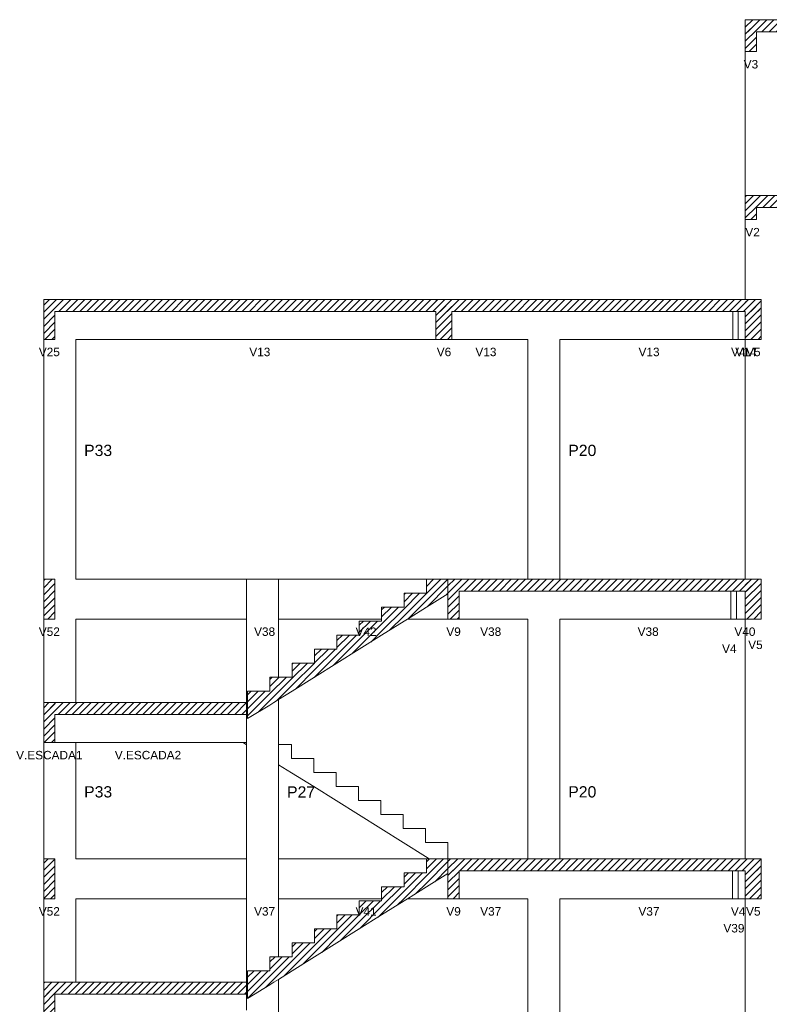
# Model space of a CAD drawing. Header units: millimetres. Extents: x 10 to 1250, y -62 to 528.
# Tile 176 of 256: x 59 to 68, y 275 to 287. Entities that reach past the tile are written whole.
import ezdxf

# ---------------------------------------------------------------- set-up
doc = ezdxf.new("R2010")
doc.units = ezdxf.units.MM
doc.header["$LTSCALE"] = 0.05
for name, color, linetype, lineweight in [('FO-Cotas', 5, 'Continuous', 5), ('FO-Níveis', 9, 'Continuous', 5), ('FO-Pilares pré-moldados', 3, 'Continuous', 20), ('FO-Seção das fundações', 9, 'Continuous', 5), ('FO-Títulos', 7, 'Continuous', 5)]:
    doc.layers.add(name, color=color, linetype=linetype, lineweight=lineweight)
doc.styles.add('Arial', font='arial.ttf')
pattern_1 = [(45, (-127.84726, -34.92108), (-0.08838835, 0.08838835), [])]

# ---------------------------------------------------------------- blocks, each defined once
blk = doc.blocks.new('BBBBB')
at = {"layer": 'FO-Níveis', "linetype": 'Continuous'}
h = blk.add_hatch(dxfattribs=at)
h.set_pattern_fill('ANSI31', color=256, style=0)
h.set_pattern_definition(pattern_1)
h.paths.add_polyline_path([(-12.2751, 46.2821), (-7.6527, 46.2821), (-7.6527, 46.5821), (-12.2751, 46.5821), (-12.2751, 46.2821)])
h = blk.add_hatch(dxfattribs=at)
h.set_pattern_fill('ANSI31', color=256, style=0)
h.set_pattern_definition(pattern_1)
h.paths.add_polyline_path([(-12.2751, 45.7821), (-11.9951, 45.7821), (-11.9951, 46.5821), (-12.2751, 46.5821), (-12.2751, 45.7821)])
h = blk.add_hatch(dxfattribs=at)
h.set_pattern_fill('ANSI31', color=256, style=0)
h.set_pattern_definition(pattern_1)
h.paths.add_polyline_path([(-12.2751, 41.8821), (-7.6517, 41.8821), (-7.6517, 42.1821), (-12.2751, 42.1821), (-12.2751, 41.8821)])
h = blk.add_hatch(dxfattribs=at)
h.set_pattern_fill('ANSI31', color=256, style=0)
h.set_pattern_definition(pattern_1)
h.paths.add_polyline_path([(-12.2751, 41.5821), (-11.9951, 41.5821), (-11.9951, 42.1821), (-12.2751, 42.1821), (-12.2751, 41.5821)])
h = blk.add_hatch(dxfattribs=at)
h.set_pattern_fill('ANSI31', color=256, style=0)
h.set_pattern_definition(pattern_1)
h.paths.add_polyline_path([(-29.8389, 39.2821), (-19.6191, 39.2821), (-19.6191, 39.5821), (-29.8389, 39.5821), (-29.8389, 39.2821)])
h = blk.add_hatch(dxfattribs=at)
h.set_pattern_fill('ANSI31', color=256, style=0)
h.set_pattern_definition(pattern_1)
h.paths.add_polyline_path([(-29.8385, 38.5821), (-29.5585, 38.5821), (-29.5585, 39.5821), (-29.8385, 39.5821), (-29.8385, 38.5821)])
h = blk.add_hatch(dxfattribs=at)
h.set_pattern_fill('ANSI31', color=256, style=0)
h.set_pattern_definition(pattern_1)
h.paths.add_polyline_path([(-20.0191, 39.2821), (-11.8751, 39.2821), (-11.8751, 39.5821), (-20.0191, 39.5821), (-20.0191, 39.2821)])
h = blk.add_hatch(dxfattribs=at)
h.set_pattern_fill('ANSI31', color=256, style=0)
h.set_pattern_definition(pattern_1)
h.paths.add_polyline_path([(-20.0191, 38.5821), (-19.6191, 38.5821), (-19.6191, 39.5821), (-20.0191, 39.5821), (-20.0191, 38.5821)])
h = blk.add_hatch(dxfattribs=at)
h.set_pattern_fill('ANSI31', color=256, style=0)
h.set_pattern_definition(pattern_1)
h.paths.add_polyline_path([(-12.2751, 38.5821), (-11.8751, 38.5821), (-11.8751, 39.5821), (-12.2751, 39.5821), (-12.2751, 38.5821)])
h = blk.add_hatch(dxfattribs=at)
h.set_pattern_fill('ANSI31', color=256, style=0)
h.set_pattern_definition(pattern_1)
h.paths.add_polyline_path([(-29.8385, 31.5821), (-29.5585, 31.5821), (-29.5585, 32.5821), (-29.8385, 32.5821), (-29.8385, 31.5821)])
h = blk.add_hatch(dxfattribs=at)
h.set_pattern_fill('ANSI31', color=256, style=0)
h.set_pattern_definition(pattern_1)
h.paths.add_polyline_path([(-19.7191, 32.2158), (-20.2591, 31.8783), (-20.2591, 32.5821), (-19.7191, 32.5821), (-19.7191, 32.2158)])
h = blk.add_hatch(dxfattribs=at)
h.set_pattern_fill('ANSI31', color=256, style=0)
h.set_pattern_definition(pattern_1)
h.paths.add_polyline_path([(-19.7191, 32.2821), (-11.8751, 32.2821), (-11.8751, 32.5821), (-19.7191, 32.5821), (-19.7191, 32.2821)])
h = blk.add_hatch(dxfattribs=at)
h.set_pattern_fill('ANSI31', color=256, style=0)
h.set_pattern_definition(pattern_1)
h.paths.add_polyline_path([(-19.7191, 31.5821), (-19.4391, 31.5821), (-19.4391, 32.5821), (-19.7191, 32.5821), (-19.7191, 31.5821)])
h = blk.add_hatch(dxfattribs=at)
h.set_pattern_fill('ANSI31', color=256, style=0)
h.set_pattern_definition(pattern_1)
h.paths.add_polyline_path([(-12.2751, 31.5821), (-11.8751, 31.5821), (-11.8751, 32.5821), (-12.2751, 32.5821), (-12.2751, 31.5821)])
h = blk.add_hatch(dxfattribs=at)
h.set_pattern_fill('ANSI31', color=256, style=0)
h.set_pattern_definition(pattern_1)
h.paths.add_polyline_path([(-20.2591, 31.8783), (-20.8191, 31.5283), (-20.8191, 32.2321), (-20.2591, 32.2321), (-20.2591, 31.8783)])
h = blk.add_hatch(dxfattribs=at)
h.set_pattern_fill('ANSI31', color=256, style=0)
h.set_pattern_definition(pattern_1)
h.paths.add_polyline_path([(-20.8191, 31.5283), (-21.3791, 31.1783), (-21.3791, 31.8821), (-20.8191, 31.8821), (-20.8191, 31.5283)])
h = blk.add_hatch(dxfattribs=at)
h.set_pattern_fill('ANSI31', color=256, style=0)
h.set_pattern_definition(pattern_1)
h.paths.add_polyline_path([(-21.3791, 31.1783), (-21.9391, 30.8283), (-21.9391, 31.5321), (-21.3791, 31.5321), (-21.3791, 31.1783)])
h = blk.add_hatch(dxfattribs=at)
h.set_pattern_fill('ANSI31', color=256, style=0)
h.set_pattern_definition(pattern_1)
h.paths.add_polyline_path([(-21.9391, 30.8283), (-22.4991, 30.4783), (-22.4991, 31.1821), (-21.9391, 31.1821), (-21.9391, 30.8283)])
h = blk.add_hatch(dxfattribs=at)
h.set_pattern_fill('ANSI31', color=256, style=0)
h.set_pattern_definition(pattern_1)
h.paths.add_polyline_path([(-22.4991, 30.4783), (-23.0591, 30.1283), (-23.0591, 30.8321), (-22.4991, 30.8321), (-22.4991, 30.4783)])
h = blk.add_hatch(dxfattribs=at)
h.set_pattern_fill('ANSI31', color=256, style=0)
h.set_pattern_definition(pattern_1)
h.paths.add_polyline_path([(-23.0591, 30.1283), (-23.6191, 29.7783), (-23.6191, 30.4821), (-23.0591, 30.4821), (-23.0591, 30.1283)])
h = blk.add_hatch(dxfattribs=at)
h.set_pattern_fill('ANSI31', color=256, style=0)
h.set_pattern_definition(pattern_1)
h.paths.add_polyline_path([(-23.6191, 29.7783), (-24.1791, 29.4283), (-24.1791, 30.1321), (-23.6191, 30.1321), (-23.6191, 29.7783)])
h = blk.add_hatch(dxfattribs=at)
h.set_pattern_fill('ANSI31', color=256, style=0)
h.set_pattern_definition(pattern_1)
h.paths.add_polyline_path([(-24.1791, 29.4283), (-24.7391, 29.0908), (-24.7391, 29.7821), (-24.1791, 29.7821), (-24.1791, 29.4283)])
h = blk.add_hatch(dxfattribs=at)
h.set_pattern_fill('ANSI31', color=256, style=0)
h.set_pattern_definition(pattern_1)
h.paths.add_polyline_path([(-29.8391, 29.1921), (-24.7591, 29.1921), (-24.7591, 29.4921), (-29.8391, 29.4921), (-29.8391, 29.1921)])
h = blk.add_hatch(dxfattribs=at)
h.set_pattern_fill('ANSI31', color=256, style=0)
h.set_pattern_definition(pattern_1)
h.paths.add_polyline_path([(-29.8391, 28.4921), (-29.5591, 28.4921), (-29.5591, 29.4921), (-29.8391, 29.4921), (-29.8391, 28.4921)])
h = blk.add_hatch(dxfattribs=at)
h.set_pattern_fill('ANSI31', color=256, style=0)
h.set_pattern_definition(pattern_1)
h.paths.add_polyline_path([(-29.8385, 24.5821), (-29.5585, 24.5821), (-29.5585, 25.5821), (-29.8385, 25.5821), (-29.8385, 24.5821)])
h = blk.add_hatch(dxfattribs=at)
h.set_pattern_fill('ANSI31', color=256, style=0)
h.set_pattern_definition(pattern_1)
h.paths.add_polyline_path([(-19.7191, 25.2158), (-20.2591, 24.8783), (-20.2591, 25.5821), (-19.7191, 25.5821), (-19.7191, 25.2158)])
h = blk.add_hatch(dxfattribs=at)
h.set_pattern_fill('ANSI31', color=256, style=0)
h.set_pattern_definition(pattern_1)
h.paths.add_polyline_path([(-19.7191, 25.2821), (-11.8751, 25.2821), (-11.8751, 25.5821), (-19.7191, 25.5821), (-19.7191, 25.2821)])
h = blk.add_hatch(dxfattribs=at)
h.set_pattern_fill('ANSI31', color=256, style=0)
h.set_pattern_definition(pattern_1)
h.paths.add_polyline_path([(-19.7191, 24.5821), (-19.4391, 24.5821), (-19.4391, 25.5821), (-19.7191, 25.5821), (-19.7191, 24.5821)])
h = blk.add_hatch(dxfattribs=at)
h.set_pattern_fill('ANSI31', color=256, style=0)
h.set_pattern_definition(pattern_1)
h.paths.add_polyline_path([(-12.2751, 24.5821), (-11.8751, 24.5821), (-11.8751, 25.5821), (-12.2751, 25.5821), (-12.2751, 24.5821)])
h = blk.add_hatch(dxfattribs=at)
h.set_pattern_fill('ANSI31', color=256, style=0)
h.set_pattern_definition(pattern_1)
h.paths.add_polyline_path([(-20.2591, 24.8783), (-20.8191, 24.5283), (-20.8191, 25.2321), (-20.2591, 25.2321), (-20.2591, 24.8783)])
h = blk.add_hatch(dxfattribs=at)
h.set_pattern_fill('ANSI31', color=256, style=0)
h.set_pattern_definition(pattern_1)
h.paths.add_polyline_path([(-20.8191, 24.5283), (-21.3791, 24.1783), (-21.3791, 24.8821), (-20.8191, 24.8821), (-20.8191, 24.5283)])
h = blk.add_hatch(dxfattribs=at)
h.set_pattern_fill('ANSI31', color=256, style=0)
h.set_pattern_definition(pattern_1)
h.paths.add_polyline_path([(-21.3791, 24.1783), (-21.9391, 23.8283), (-21.9391, 24.5321), (-21.3791, 24.5321), (-21.3791, 24.1783)])
h = blk.add_hatch(dxfattribs=at)
h.set_pattern_fill('ANSI31', color=256, style=0)
h.set_pattern_definition(pattern_1)
h.paths.add_polyline_path([(-21.9391, 23.8283), (-22.4991, 23.4783), (-22.4991, 24.1821), (-21.9391, 24.1821), (-21.9391, 23.8283)])
h = blk.add_hatch(dxfattribs=at)
h.set_pattern_fill('ANSI31', color=256, style=0)
h.set_pattern_definition(pattern_1)
h.paths.add_polyline_path([(-22.4991, 23.4783), (-23.0591, 23.1283), (-23.0591, 23.8321), (-22.4991, 23.8321), (-22.4991, 23.4783)])
h = blk.add_hatch(dxfattribs=at)
h.set_pattern_fill('ANSI31', color=256, style=0)
h.set_pattern_definition(pattern_1)
h.paths.add_polyline_path([(-23.0591, 23.1283), (-23.6191, 22.7783), (-23.6191, 23.4821), (-23.0591, 23.4821), (-23.0591, 23.1283)])
h = blk.add_hatch(dxfattribs=at)
h.set_pattern_fill('ANSI31', color=256, style=0)
h.set_pattern_definition(pattern_1)
h.paths.add_polyline_path([(-23.6191, 22.7783), (-24.1791, 22.4283), (-24.1791, 23.1321), (-23.6191, 23.1321), (-23.6191, 22.7783)])
h = blk.add_hatch(dxfattribs=at)
h.set_pattern_fill('ANSI31', color=256, style=0)
h.set_pattern_definition(pattern_1)
h.paths.add_polyline_path([(-24.1791, 22.4283), (-24.7391, 22.0908), (-24.7391, 22.7821), (-24.1791, 22.7821), (-24.1791, 22.4283)])
h = blk.add_hatch(dxfattribs=at)
h.set_pattern_fill('ANSI31', color=256, style=0)
h.set_pattern_definition(pattern_1)
h.paths.add_polyline_path([(-29.8391, 22.1921), (-24.7591, 22.1921), (-24.7591, 22.4921), (-29.8391, 22.4921), (-29.8391, 22.1921)])
h = blk.add_hatch(dxfattribs=at)
h.set_pattern_fill('ANSI31', color=256, style=0)
h.set_pattern_definition(pattern_1)
h.paths.add_polyline_path([(-29.8391, 21.4921), (-29.5591, 21.4921), (-29.5591, 22.4921), (-29.8391, 22.4921), (-29.8391, 21.4921)])
at = {"layer": 'FO-Cotas'}
for p, q in [((-12.2751, 45.7821), (-12.2751, 42.1821)), ((-12.2751, 41.5821), (-12.2751, 39.5821)), ((-29.8391, 39.5821), (-29.8391, 32.5821)), ((-12.5909, 39.2821), (-12.5909, 38.5821)), ((-12.4509, 39.2821), (-12.4509, 38.5821)), ((-29.0391, 38.5821), (-20.0191, 38.5821)), ((-29.0391, 32.5821), (-29.0391, 38.5821)), ((-19.6191, 38.5821), (-17.7191, 38.5821)), ((-17.7191, 38.5821), (-17.7191, 32.5821)), ((-16.9191, 38.5821), (-12.5909, 38.5821)), ((-16.9191, 32.5821), (-16.9191, 38.5821)), ((-12.5909, 38.5821), (-12.4509, 38.5821)), ((-12.4509, 38.5821), (-12.3109, 38.5821)), ((-12.3109, 38.5821), (-12.2751, 38.5821)), ((-12.2751, 38.5821), (-12.2751, 32.5821)), ((-24.7591, 32.5821), (-29.0391, 32.5821)), ((-23.9591, 32.5821), (-24.7591, 32.5821)), ((-24.7591, 32.5821), (-24.7591, 31.5821)), ((-21.1675, 32.5821), (-23.9591, 32.5821)), ((-23.9591, 31.5821), (-23.9591, 32.5821)), ((-20.9175, 32.5821), (-21.1675, 32.5821)), ((-20.6675, 32.5821), (-20.9175, 32.5821)), ((-20.2591, 32.5821), (-20.6675, 32.5821)), ((-12.6361, 32.2821), (-12.6361, 31.5821)), ((-12.4961, 32.2821), (-12.4961, 31.5821)), ((-29.8391, 31.5821), (-29.8391, 29.4921)), ((-29.0391, 31.5821), (-24.7591, 31.5821)), ((-29.0391, 29.4921), (-29.0391, 31.5821)), ((-24.7591, 31.5821), (-24.7591, 29.4921)), ((-23.9591, 31.5821), (-21.3791, 31.5821)), ((-23.9591, 30.1321), (-23.9591, 31.5821)), ((-20.733, 31.5821), (-20.6675, 31.5821)), ((-20.6675, 31.5821), (-19.7191, 31.5821)), ((-19.4391, 31.5821), (-17.7191, 31.5821)), ((-17.7191, 31.5821), (-17.7191, 29.4921)), ((-16.9191, 31.5821), (-12.6361, 31.5821)), ((-16.9191, 29.4921), (-16.9191, 31.5821)), ((-12.6361, 31.5821), (-12.4961, 31.5821)), ((-12.4961, 31.5821), (-12.3561, 31.5821)), ((-12.3561, 31.5821), (-12.2751, 31.5821)), ((-12.2751, 31.5821), (-12.2751, 29.4921)), ((-23.9591, 29.4921), (-23.9591, 29.5658)), ((-23.9591, 28.4421), (-23.9591, 29.4921)), ((-17.7191, 29.4921), (-17.7191, 25.5821)), ((-16.9191, 25.5821), (-16.9191, 29.4921)), ((-12.2751, 29.4921), (-12.2751, 25.5821)), ((-24.7591, 29.1921), (-24.7591, 29.1421)), ((-24.7591, 29.1421), (-24.7591, 28.7921)), ((-24.7591, 28.7921), (-24.7591, 28.4921)), ((-29.8391, 28.4921), (-29.8391, 25.5821)), ((-29.5591, 28.4921), (-29.0391, 28.4921)), ((-29.0391, 25.5821), (-29.0391, 28.4921)), ((-29.0391, 28.4921), (-24.8451, 28.4921)), ((-24.8451, 28.4921), (-24.7591, 28.4383)), ((-24.8451, 28.4921), (-24.7591, 28.4921)), ((-24.7591, 28.4921), (-24.7591, 28.4383)), ((-24.7591, 28.4383), (-24.7591, 25.5821)), ((-23.6391, 28.4421), (-23.9591, 28.4421)), ((-23.9591, 27.9383), (-23.9591, 28.4421)), ((-23.6391, 28.0921), (-23.6391, 28.4421)), ((-23.0791, 28.0921), (-23.6391, 28.0921)), ((-23.0791, 27.7421), (-23.0791, 28.0921)), ((-23.9591, 27.9383), (-23.6391, 27.7383)), ((-23.9591, 25.5821), (-23.9591, 27.9383)), ((-23.6391, 27.7383), (-23.0791, 27.3883)), ((-22.5191, 27.7421), (-23.0791, 27.7421)), ((-22.5191, 27.3921), (-22.5191, 27.7421)), ((-23.0791, 27.3883), (-22.5191, 27.0383)), ((-21.9591, 27.3921), (-22.5191, 27.3921)), ((-21.9591, 27.0421), (-21.9591, 27.3921)), ((-22.5191, 27.0383), (-21.9591, 26.6883)), ((-21.3991, 27.0421), (-21.9591, 27.0421)), ((-21.3991, 26.6921), (-21.3991, 27.0421)), ((-21.9591, 26.6883), (-21.3991, 26.3383)), ((-20.8391, 26.6921), (-21.3991, 26.6921)), ((-20.8391, 26.3421), (-20.8391, 26.6921)), ((-21.3991, 26.3383), (-20.8391, 25.9883)), ((-20.2791, 26.3421), (-20.8391, 26.3421)), ((-20.2791, 25.9921), (-20.2791, 26.3421)), ((-20.8391, 25.9883), (-20.2791, 25.6383)), ((-19.7191, 25.9921), (-20.2791, 25.9921)), ((-19.7191, 25.5821), (-19.7191, 25.9921)), ((-20.2791, 25.6383), (-20.1891, 25.5821)), ((-24.7591, 25.5821), (-29.0391, 25.5821)), ((-24.7591, 25.5821), (-24.7591, 24.5821)), ((-21.2051, 25.5821), (-23.9591, 25.5821)), ((-23.9591, 24.5821), (-23.9591, 25.5821)), ((-21.0051, 25.5821), (-21.2051, 25.5821)), ((-20.8051, 25.5821), (-21.0051, 25.5821)), ((-20.2591, 25.5821), (-20.8051, 25.5821)), ((-12.5951, 25.2821), (-12.5951, 24.5821)), ((-12.4551, 25.2821), (-12.4551, 24.5821)), ((-29.8391, 24.5821), (-29.8391, 22.4921)), ((-29.0391, 24.5821), (-24.7591, 24.5821)), ((-29.0391, 22.4921), (-29.0391, 24.5821)), ((-24.7591, 24.5821), (-24.7591, 22.4921)), ((-23.9591, 24.5821), (-21.3791, 24.5821)), ((-23.9591, 23.1321), (-23.9591, 24.5821)), ((-20.733, 24.5821), (-19.7191, 24.5821)), ((-19.4391, 24.5821), (-17.7191, 24.5821)), ((-17.7191, 24.5821), (-17.7191, 22.4921)), ((-16.9191, 24.5821), (-12.5951, 24.5821)), ((-16.9191, 22.4921), (-16.9191, 24.5821)), ((-12.5951, 24.5821), (-12.4551, 24.5821)), ((-12.4551, 24.5821), (-12.3151, 24.5821)), ((-12.3151, 24.5821), (-12.2751, 24.5821)), ((-12.2751, 24.5821), (-12.2751, 22.4921)), ((-23.9591, 22.4921), (-23.9591, 22.5658)), ((-23.9591, 21.4421), (-23.9591, 22.4921)), ((-17.7191, 22.4921), (-17.7191, 18.5821)), ((-16.9191, 18.5821), (-16.9191, 22.4921)), ((-12.2751, 22.4921), (-12.2751, 18.5821)), ((-24.7591, 22.1921), (-24.7591, 22.1421)), ((-24.7591, 22.1421), (-24.7591, 21.7921))]:
    blk.add_line(p, q, dxfattribs=at)
at = {"layer": 'FO-Títulos'}
for p, q in [((-12.2751, 46.5821), (-12.2751, 46.2821)), ((-11.9951, 46.5821), (-12.2751, 46.5821)), ((-11.8751, 46.5821), (-11.9951, 46.5821)), ((-11.4751, 46.5821), (-11.8751, 46.5821)), ((-12.2751, 46.2821), (-12.2751, 45.7821)), ((-11.9951, 45.7821), (-11.9951, 46.2821)), ((-11.9951, 46.2821), (-11.8751, 46.2821)), ((-11.8751, 46.2821), (-11.4751, 46.2821)), ((-12.2751, 45.7821), (-11.9951, 45.7821)), ((-12.2751, 42.1821), (-12.2751, 41.8821)), ((-11.9951, 42.1821), (-12.2751, 42.1821)), ((-11.8751, 42.1821), (-11.9951, 42.1821)), ((-11.4751, 42.1821), (-11.8751, 42.1821)), ((-12.2751, 41.8821), (-12.2751, 41.5821)), ((-11.9951, 41.5821), (-11.9951, 41.8821)), ((-11.9951, 41.8821), (-11.8751, 41.8821)), ((-11.8751, 41.8821), (-11.4751, 41.8821)), ((-12.2751, 41.5821), (-11.9951, 41.5821)), ((-29.8389, 39.5821), (-29.8389, 39.2821)), ((-29.8385, 39.5821), (-29.8389, 39.5821)), ((-29.8385, 39.5821), (-29.8385, 39.2821)), ((-29.5587, 39.5821), (-29.8385, 39.5821)), ((-29.5585, 39.5821), (-29.5587, 39.5821)), ((-29.0391, 39.5821), (-29.5585, 39.5821)), ((-20.0191, 39.5821), (-29.0391, 39.5821)), ((-19.8191, 39.5821), (-20.0191, 39.5821)), ((-19.6191, 39.5821), (-19.8191, 39.5821)), ((-17.7191, 39.5821), (-19.6191, 39.5821)), ((-16.9191, 39.5821), (-17.7191, 39.5821)), ((-12.5909, 39.5821), (-16.9191, 39.5821)), ((-12.4509, 39.5821), (-12.5909, 39.5821)), ((-12.3109, 39.5821), (-12.4509, 39.5821)), ((-12.2751, 39.5821), (-12.3109, 39.5821)), ((-12.0751, 39.5821), (-12.2751, 39.5821)), ((-11.9951, 39.5821), (-12.0751, 39.5821)), ((-11.8751, 39.5821), (-11.9951, 39.5821)), ((-11.8751, 39.2821), (-11.8751, 39.5821)), ((-29.8385, 39.2821), (-29.8385, 38.5821)), ((-29.5585, 38.5821), (-29.5585, 39.2821)), ((-29.5585, 39.2821), (-29.0391, 39.2821)), ((-29.0391, 39.2821), (-20.0191, 39.2821)), ((-20.0191, 39.2821), (-20.0191, 38.5821)), ((-19.6191, 38.5821), (-19.6191, 39.2821)), ((-19.6191, 39.2821), (-17.7191, 39.2821)), ((-17.7191, 39.2821), (-16.9191, 39.2821)), ((-16.9191, 39.2821), (-12.5909, 39.2821)), ((-12.5909, 39.2821), (-12.4509, 39.2821)), ((-12.4509, 39.2821), (-12.3109, 39.2821)), ((-12.3109, 39.2821), (-12.2751, 39.2821)), ((-12.2751, 39.2821), (-12.2751, 38.5821)), ((-11.8751, 38.5821), (-11.8751, 39.2821)), ((-29.8385, 38.5821), (-29.5587, 38.5821)), ((-29.5587, 38.5821), (-29.5585, 38.5821)), ((-20.0191, 38.5821), (-19.8191, 38.5821)), ((-19.8191, 38.5821), (-19.6191, 38.5821)), ((-12.2751, 38.5821), (-12.0751, 38.5821)), ((-12.0751, 38.5821), (-11.9951, 38.5821)), ((-11.9951, 38.5821), (-11.8751, 38.5821)), ((-29.8385, 32.5821), (-29.8385, 31.5821)), ((-29.5591, 32.5821), (-29.8385, 32.5821)), ((-29.5585, 32.5821), (-29.5591, 32.5821)), ((-29.5585, 31.5821), (-29.5585, 32.5821)), ((-20.2591, 32.5821), (-19.7191, 32.5821)), ((-20.2591, 32.2321), (-20.2591, 32.5821)), ((-19.5791, 32.5821), (-19.7191, 32.5821)), ((-19.7191, 32.5821), (-19.7191, 32.2821)), ((-19.4391, 32.5821), (-19.5791, 32.5821)), ((-17.7191, 32.5821), (-19.4391, 32.5821)), ((-16.9191, 32.5821), (-17.7191, 32.5821)), ((-12.6361, 32.5821), (-16.9191, 32.5821)), ((-12.4961, 32.5821), (-12.6361, 32.5821)), ((-12.3561, 32.5821), (-12.4961, 32.5821)), ((-12.2751, 32.5821), (-12.3561, 32.5821)), ((-12.0751, 32.5821), (-12.2751, 32.5821)), ((-11.8751, 32.5821), (-12.0751, 32.5821)), ((-11.8751, 32.2821), (-11.8751, 32.5821)), ((-19.7191, 32.2821), (-19.7191, 32.2158)), ((-19.4391, 31.5821), (-19.4391, 32.2821)), ((-19.4391, 32.2821), (-17.7191, 32.2821)), ((-17.7191, 32.2821), (-16.9191, 32.2821)), ((-16.9191, 32.2821), (-12.6361, 32.2821)), ((-12.6361, 32.2821), (-12.4961, 32.2821)), ((-12.4961, 32.2821), (-12.3561, 32.2821)), ((-12.3561, 32.2821), (-12.2751, 32.2821)), ((-12.2751, 32.2821), (-12.2751, 31.5821)), ((-11.8751, 31.5821), (-11.8751, 32.2821)), ((-20.8191, 32.2321), (-20.6675, 32.2321)), ((-20.8191, 31.8821), (-20.8191, 32.2321)), ((-20.6675, 32.2321), (-20.2591, 32.2321)), ((-19.7191, 32.2158), (-20.2591, 31.8783)), ((-19.7191, 32.2158), (-19.7191, 31.5821)), ((-21.3791, 31.8821), (-21.1675, 31.8821)), ((-21.3791, 31.5821), (-21.3791, 31.8821)), ((-21.1675, 31.8821), (-20.9175, 31.8821)), ((-20.9175, 31.8821), (-20.8191, 31.8821)), ((-20.2591, 31.8783), (-20.6675, 31.6231)), ((-29.8385, 31.5821), (-29.5591, 31.5821)), ((-29.5591, 31.5821), (-29.5585, 31.5821)), ((-21.3791, 31.5321), (-21.3791, 31.5821)), ((-20.733, 31.5821), (-20.8191, 31.5283)), ((-20.6675, 31.6231), (-20.733, 31.5821)), ((-19.7191, 31.5821), (-19.5791, 31.5821)), ((-19.5791, 31.5821), (-19.4391, 31.5821)), ((-12.2751, 31.5821), (-12.0751, 31.5821)), ((-12.0751, 31.5821), (-11.8751, 31.5821)), ((-21.9391, 31.5321), (-21.3791, 31.5321)), ((-21.9391, 31.1821), (-21.9391, 31.5321)), ((-20.8191, 31.5283), (-21.3791, 31.1783)), ((-22.4991, 30.8321), (-22.4991, 31.1821)), ((-22.4991, 31.1821), (-21.9391, 31.1821)), ((-21.3791, 31.1783), (-21.9391, 30.8283)), ((-23.0591, 30.8321), (-22.4991, 30.8321)), ((-23.0591, 30.4821), (-23.0591, 30.8321)), ((-21.9391, 30.8283), (-22.4991, 30.4783)), ((-23.6191, 30.4821), (-23.0591, 30.4821)), ((-23.6191, 30.1321), (-23.6191, 30.4821)), ((-22.4991, 30.4783), (-23.0591, 30.1283)), ((-24.1791, 30.1321), (-23.9591, 30.1321)), ((-24.1791, 29.7821), (-24.1791, 30.1321)), ((-23.9591, 30.1321), (-23.6191, 30.1321)), ((-23.0591, 30.1283), (-23.6191, 29.7783)), ((-24.7391, 29.7821), (-24.1791, 29.7821)), ((-24.7391, 29.4921), (-24.7391, 29.7821)), ((-23.6191, 29.7783), (-23.9591, 29.5658)), ((-29.8391, 29.4921), (-29.8391, 29.1921)), ((-29.6991, 29.4921), (-29.8391, 29.4921)), ((-29.5591, 29.4921), (-29.6991, 29.4921)), ((-29.0391, 29.4921), (-29.5591, 29.4921)), ((-24.7591, 29.4921), (-29.0391, 29.4921)), ((-24.7591, 29.1921), (-24.7591, 29.4921)), ((-24.7391, 29.0908), (-24.7391, 29.4921)), ((-24.1791, 29.4283), (-24.7391, 29.0908)), ((-24.077, 29.4921), (-24.1791, 29.4283)), ((-23.9591, 29.5658), (-24.077, 29.4921)), ((-29.8391, 29.1921), (-29.8391, 28.4921)), ((-29.5591, 28.4921), (-29.5591, 29.1921)), ((-29.5591, 29.1921), (-29.0391, 29.1921)), ((-29.0391, 29.1921), (-24.7591, 29.1921)), ((-29.8391, 28.4921), (-29.6991, 28.4921)), ((-29.6991, 28.4921), (-29.5591, 28.4921)), ((-29.8385, 25.5821), (-29.8385, 24.5821)), ((-29.5591, 25.5821), (-29.8385, 25.5821)), ((-29.5585, 25.5821), (-29.5591, 25.5821)), ((-29.5585, 24.5821), (-29.5585, 25.5821)), ((-20.2591, 25.5821), (-20.1891, 25.5821)), ((-20.2591, 25.2321), (-20.2591, 25.5821)), ((-20.1891, 25.5821), (-19.7191, 25.5821)), ((-19.5791, 25.5821), (-19.7191, 25.5821)), ((-19.7191, 25.5821), (-19.7191, 25.2883)), ((-19.4391, 25.5821), (-19.5791, 25.5821)), ((-17.7191, 25.5821), (-19.4391, 25.5821)), ((-16.9191, 25.5821), (-17.7191, 25.5821)), ((-12.5951, 25.5821), (-16.9191, 25.5821)), ((-12.4551, 25.5821), (-12.5951, 25.5821)), ((-12.3151, 25.5821), (-12.4551, 25.5821)), ((-12.2751, 25.5821), (-12.3151, 25.5821)), ((-12.0751, 25.5821), (-12.2751, 25.5821)), ((-11.8751, 25.5821), (-12.0751, 25.5821)), ((-11.8751, 25.2821), (-11.8751, 25.5821)), ((-20.8191, 25.2321), (-20.8051, 25.2321)), ((-20.8191, 24.8821), (-20.8191, 25.2321)), ((-20.8051, 25.2321), (-20.2591, 25.2321)), ((-19.7191, 25.2158), (-20.2591, 24.8783)), ((-19.7191, 25.2883), (-19.7191, 25.2821)), ((-19.7191, 25.2821), (-19.7191, 25.2158)), ((-19.7191, 25.2158), (-19.7191, 24.5821)), ((-19.4391, 24.5821), (-19.4391, 25.2821)), ((-19.4391, 25.2821), (-17.7191, 25.2821)), ((-17.7191, 25.2821), (-16.9191, 25.2821)), ((-16.9191, 25.2821), (-12.5951, 25.2821)), ((-12.5951, 25.2821), (-12.4551, 25.2821)), ((-12.4551, 25.2821), (-12.3151, 25.2821)), ((-12.3151, 25.2821), (-12.2751, 25.2821)), ((-12.2751, 25.2821), (-12.2751, 24.5821)), ((-11.8751, 24.5821), (-11.8751, 25.2821)), ((-21.3791, 24.8821), (-21.2051, 24.8821)), ((-21.3791, 24.5821), (-21.3791, 24.8821)), ((-21.2051, 24.8821), (-21.0051, 24.8821)), ((-21.0051, 24.8821), (-20.8191, 24.8821)), ((-20.2591, 24.8783), (-20.733, 24.5821)), ((-29.8385, 24.5821), (-29.5591, 24.5821)), ((-29.5591, 24.5821), (-29.5585, 24.5821)), ((-21.9391, 24.5321), (-21.3791, 24.5321)), ((-21.9391, 24.1821), (-21.9391, 24.5321)), ((-21.3791, 24.5321), (-21.3791, 24.5821)), ((-20.8191, 24.5283), (-21.3791, 24.1783)), ((-20.733, 24.5821), (-20.8191, 24.5283)), ((-19.7191, 24.5821), (-19.5791, 24.5821)), ((-19.5791, 24.5821), (-19.4391, 24.5821)), ((-12.2751, 24.5821), (-12.0751, 24.5821)), ((-12.0751, 24.5821), (-11.8751, 24.5821)), ((-22.4991, 23.8321), (-22.4991, 24.1821)), ((-22.4991, 24.1821), (-21.9391, 24.1821)), ((-21.3791, 24.1783), (-21.9391, 23.8283)), ((-23.0591, 23.8321), (-22.4991, 23.8321)), ((-23.0591, 23.4821), (-23.0591, 23.8321)), ((-21.9391, 23.8283), (-22.4991, 23.4783)), ((-23.6191, 23.4821), (-23.0591, 23.4821)), ((-23.6191, 23.1321), (-23.6191, 23.4821)), ((-22.4991, 23.4783), (-23.0591, 23.1283)), ((-24.1791, 23.1321), (-23.9591, 23.1321)), ((-24.1791, 22.7821), (-24.1791, 23.1321)), ((-23.9591, 23.1321), (-23.6191, 23.1321)), ((-23.0591, 23.1283), (-23.6191, 22.7783)), ((-24.7391, 22.7821), (-24.1791, 22.7821)), ((-24.7391, 22.4921), (-24.7391, 22.7821)), ((-23.6191, 22.7783), (-23.9591, 22.5658)), ((-29.8391, 22.4921), (-29.8391, 22.1921)), ((-29.6991, 22.4921), (-29.8391, 22.4921)), ((-29.5591, 22.4921), (-29.6991, 22.4921)), ((-29.0391, 22.4921), (-29.5591, 22.4921)), ((-24.7591, 22.4921), (-29.0391, 22.4921)), ((-24.7591, 22.1921), (-24.7591, 22.4921)), ((-24.7391, 22.0908), (-24.7391, 22.4921)), ((-24.1791, 22.4283), (-24.7391, 22.0908)), ((-24.077, 22.4921), (-24.1791, 22.4283)), ((-23.9591, 22.5658), (-24.077, 22.4921)), ((-29.8391, 22.1921), (-29.8391, 21.4921)), ((-29.5591, 21.4921), (-29.5591, 22.1921)), ((-29.5591, 22.1921), (-29.0391, 22.1921)), ((-29.0391, 22.1921), (-24.7591, 22.1921))]:
    blk.add_line(p, q, dxfattribs=at)
at = {"layer": 'FO-Pilares pré-moldados', "char_height": 0.2824, "attachment_point": 7, "line_spacing_factor": 0.798, "style": 'Arial'}
for s, insert in [('P33', (-28.8273, 35.6585)), ('P20', (-16.7073, 35.6585)), ('P33', (-28.8273, 27.1135)), ('P27', (-23.7473, 27.1135)), ('P20', (-16.7073, 27.1135))]:
    blk.add_mtext(s, dxfattribs=dict(at, insert=insert))
at = {"layer": 'FO-Seção das fundações', "char_height": 0.2118, "attachment_point": 8, "line_spacing_factor": 0.798, "style": 'Arial'}
for s, insert in [('V3', (-12.1351, 45.3585)), (' V2', (-12.1351, 41.1585)), ('V25', (-29.6985, 38.1585)), ('V13', (-24.4291, 38.1585)), ('V6', (-19.8191, 38.1585)), ('V13', (-18.7691, 38.1585)), ('V13', (-14.685, 38.1585)), ('V4', (-12.4509, 38.1585)), ('V14', (-12.263, 38.1585)), ('V5', (-12.0751, 38.1585)), ('V52', (-29.6985, 31.1585)), ('V38', (-24.3091, 31.1585)), ('V42', (-21.7691, 31.1585)), ('V9', (-19.5791, 31.1585)), ('V38', (-18.6491, 31.1585)), ('V38', (-14.7076, 31.1585)), ('V40', (-12.2856, 31.1585)), ('V5', (-12.022, 30.8297)), ('V4', (-12.6766, 30.7342)), ('V.ESCADA1', (-29.6991, 28.0685)), ('V.ESCADA2', (-27.2291, 28.0685)), ('V52', (-29.6985, 24.1585)), ('V37', (-24.3091, 24.1585)), ('V41', (-21.7691, 24.1585)), ('V9', (-19.5791, 24.1585)), ('V37', (-18.6491, 24.1585)), ('V37', (-14.6871, 24.1585)), ('V4', (-12.4551, 24.1585)), ('V5', (-12.0751, 24.1585)), ('V39', (-12.5605, 23.7369))]:
    blk.add_mtext(s, dxfattribs=dict(at, insert=insert))

msp = doc.modelspace()

# ---------------------------------------------------------------- block references
at = {"xscale": 0.5, "yscale": 0.5, "zscale": 0.5}
msp.add_blockref('BBBBB', (74.0628, 263.9016), dxfattribs=at)

doc.saveas('drawing.dxf')
